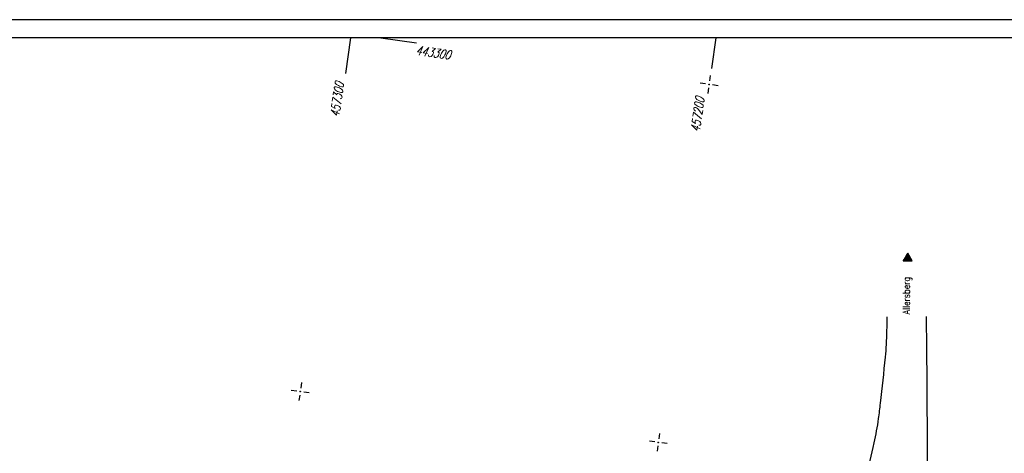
# Model space of a CAD drawing. Extents: x 0 to 1135, y 0 to 594.
# Tile 15 of 44: x 388 to 660, y 474 to 594. Entities that reach past the tile are written whole.
import ezdxf

# ---------------------------------------------------------------- set-up
doc = ezdxf.new("R2010")
doc.units = 0
doc.header["$LTSCALE"] = 2
doc.header["$MEASUREMENT"] = 0
doc.linetypes.add('AUSGEZOGEN', pattern=[0])
doc.layers.get('0').update_dxf_attribs({"linetype": 'AUSGEZOGEN'})
for name, color, linetype in [('FBR', 8, 'CONTINUOUS'), ('NETZ', 250, 'CONTINUOUS'), ('RAHMEN', 250, 'AUSGEZOGEN'), ('SCHRIFT', 7, 'CONTINUOUS')]:
    doc.layers.add(name, color=color, linetype=linetype)
doc.styles.add('ROMANS', font='romans.shx', dxfattribs={"width": 0.8})

# ---------------------------------------------------------------- blocks, each defined once
blk = doc.blocks.new('IKR')
at = {"color": 0}
for p, q in [((-2.5, 0), (-1, 0)), ((0, 1), (0, 2.5)), ((1, 0), (2.5, 0)), ((0, -2.5), (0, -1))]:
    blk.add_line(p, q, dxfattribs=at)
blk.add_circle((0, 0), 0.05, dxfattribs=at)
blk.add_point((0, 0), dxfattribs=at)
blk = doc.blocks.new('RPFEIL')
at = {"color": 0}
for p, q in [((0, 0), (-1.25, -2.17)), ((-1.25, -2.17), (1.25, -2.17)), ((-1.15, -2.17), (-1.15, -1.99)), ((-1.05, -2.17), (-1.05, -1.82)), ((-0.95, -2.17), (-0.95, -1.65)), ((-0.85, -2.17), (-0.85, -1.47)), ((-0.75, -2.17), (-0.75, -1.3)), ((-0.65, -2.17), (-0.65, -1.13)), ((-0.55, -2.17), (-0.55, -0.95)), ((-0.45, -2.17), (-0.45, -0.78)), ((-0.35, -2.17), (-0.35, -0.61)), ((-0.25, -2.17), (-0.25, -0.43)), ((-0.15, -2.17), (-0.15, -0.26)), ((-0.05, -2.17), (-0.05, -0.09)), ((1.25, -2.17), (0, 0)), ((0.05, -2.17), (0.05, -0.09)), ((0.15, -2.17), (0.15, -0.26)), ((0.25, -2.17), (0.25, -0.43)), ((0.35, -2.17), (0.35, -0.61)), ((0.45, -2.17), (0.45, -0.78)), ((0.55, -2.17), (0.55, -0.95)), ((0.65, -2.17), (0.65, -1.13)), ((0.75, -2.17), (0.75, -1.3)), ((0.85, -2.17), (0.85, -1.47)), ((0.95, -2.17), (0.95, -1.65)), ((1.05, -2.17), (1.05, -1.82)), ((1.15, -2.17), (1.15, -1.99))]:
    blk.add_line(p, q, dxfattribs=at)

msp = doc.modelspace()

# ---------------------------------------------------------------- linework, layer by layer
at = {"layer": 'FBR'}
msp.add_lwpolyline([(621.92, 467.21, 0.012508), (624.27, 476.92, 0.018277), (625.47, 483.65, 0.006956), (626.01, 487.94, 0.002342), (627.39, 500.69, 0.015121), (627.64, 504.16, 0.006879), (627.86, 511.82)], format="xyb", dxfattribs=at)
at = {"layer": 'FBR', "flags": 128}
msp.add_lwpolyline([(638.63, 511.88, -0.000337), (638.77, 497.49, -0.000681), (638.82, 490.37, -0.000002), (638.97, 468.47, -0.000234), (638.97, 468.31, -0.00036), (638.99, 464.35, -0.000081), (639.06, 446.82, -0.000994), (639.08, 433.65, -0.001015), (639.05, 420.76, -0.004978), (638.91, 410.68, -0.003726), (638.48, 397.21, -0.002107), (638.36, 394.31, -0.00034), (637.49, 376.32, -0.009597), (636.98, 368.82, 0.016893), (636.75, 364.56, 0.098892), (636.79, 364.37, 0.012823), (637.34, 363.06)], format="xyb", dxfattribs=at)
at = {"layer": 'NETZ'}
for p, q in [((479.42, 588.98), (478.01, 579.08)), ((487.78, 588.98), (497.68, 587.58)), ((580.42, 588.98), (579.22, 580.54))]:
    msp.add_line(p, q, dxfattribs=at)
at = {"layer": 'RAHMEN'}
msp.add_line((1135, 594), (0, 594), dxfattribs=at)
at = {"layer": 'RAHMEN', "const_width": 0.35}
msp.add_lwpolyline([(25, 5), (1130, 5), (1130, 589), (25, 589), (25, 5)], dxfattribs=at)

# ---------------------------------------------------------------- block references
at = {"layer": 'NETZ', "rotation": 171.9288}
for p in [(578.59, 576.1), (465.54, 491.13), (564.55, 477.09)]:
    msp.add_blockref('IKR', p, dxfattribs=at)
at = {"layer": 'SCHRIFT'}
msp.add_blockref('RPFEIL', (633.54, 529.45), dxfattribs=at)

# ---------------------------------------------------------------- texts
at = {"layer": 'NETZ', "style": 'ROMANS', "oblique": 16.6, "width": 0.75}
for s, rotation, p in [('443300', 351.9288, (497.36, 584.32)), ('457300', 81.9288, (476.29, 566.95)), ('457200', 81.9288, (575.97, 562.8))]:
    msp.add_text(s, height=2.5, rotation=rotation, dxfattribs=at).set_placement(p)
at = {"layer": 'SCHRIFT', "style": 'ROMANS', "width": 0.8}
msp.add_text('Allersberg', height=2, rotation=90, dxfattribs=at).set_placement((634.13, 512.5))

doc.saveas('drawing.dxf')
